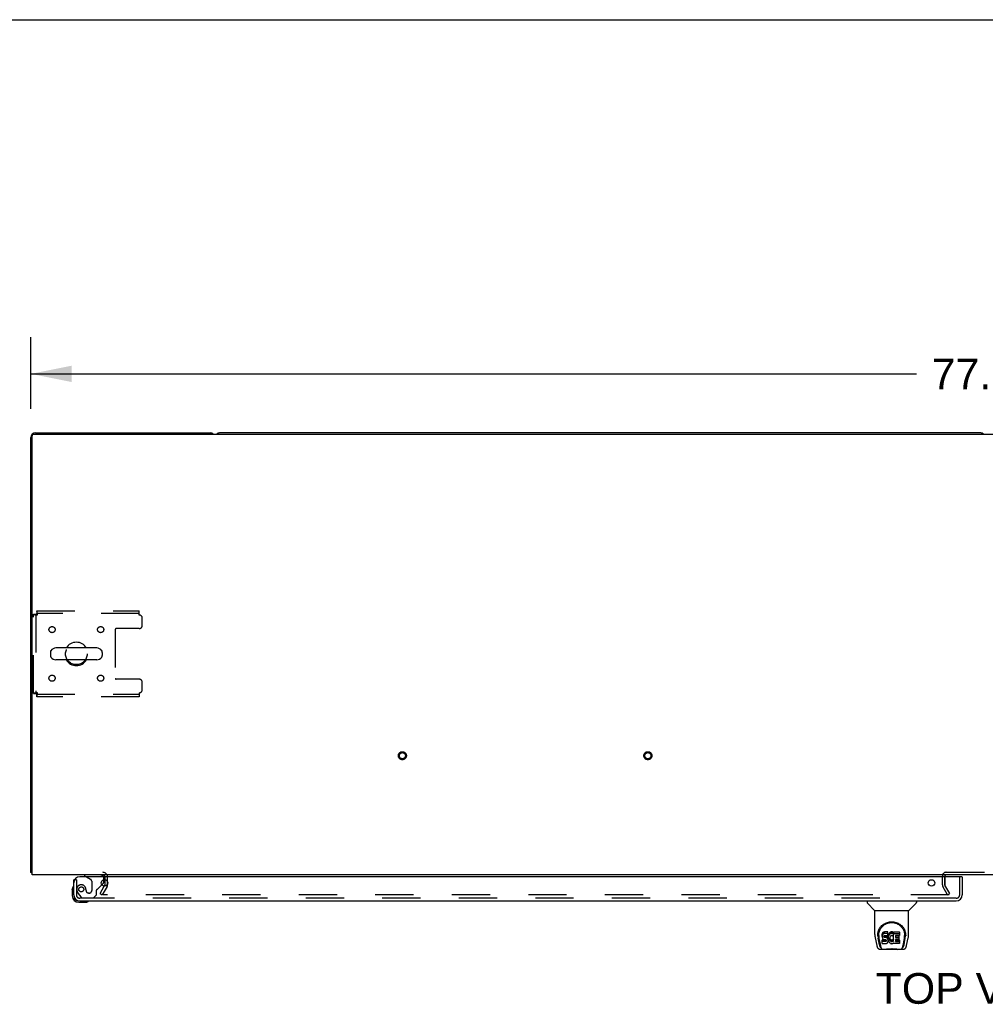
# Model space of a CAD drawing. Header units: inches. Extents: x 0 to 283, y 0 to 183.
# Tile 63 of 70: x 59 to 98, y 143 to 183. Entities that reach past the tile are written whole.
import ezdxf

# ---------------------------------------------------------------- set-up
doc = ezdxf.new("R2010")
doc.units = ezdxf.units.IN
doc.header["$LTSCALE"] = 15.583333
doc.header["$MEASUREMENT"] = 0
doc.linetypes.add('HIDDEN', pattern=[0.2, 0.1, -0.1])
doc.layers.get('0').update_dxf_attribs({"linetype": 'CONTINUOUS'})
for name, color, linetype in [('DEFAULT_2', 8, 'HIDDEN'), ('DIMENSIONS', 7, 'CONTINUOUS'), ('LEFTHAND_DOOR_ASSEMBLY', 7, 'CONTINUOUS')]:
    doc.layers.add(name, color=color, linetype=linetype)
doc.styles.get("Standard").update_dxf_attribs({"font": 'arial.ttf'})
doc.dimstyles.new('DIMSTYLE_1', dxfattribs={"dimtxt": 1.25, "dimasz": 1.666667, "dimexe": 0.09, "dimexo": 0.07, "dimgap": 0.0375, "dimtad": 0, "dimtih": 1, "dimtoh": 1, "dimzin": 4, "dimdsep": 46, "dimtxsty": 'Standard', "dimblk": '_FILLED', "dimblk1": '_FILLED', "dimblk2": '_FILLED', "dimcen": 0.09, "dimadec": 3, "dimazin": 1, "dimtfac": 1, "dimtdec": 3, "dimtofl": 0, "dimtmove": 0, "dimatfit": 3, "dimldrblk": '_FILLED', "dimfxl": 0, "dimtolj": 1, "dimtzin": 4, "dimarcsym": 0})

# ---------------------------------------------------------------- blocks, each defined once
blk = doc.blocks.new('_FILLED')
at = {"color": 0, "linetype": 'ByBlock'}
blk.add_solid([(0, 0), (-1, 0.2), (-1, -0.2)], dxfattribs=at)
blk = doc.blocks.new('*D1')
at = {"layer": 'DIMENSIONS', "color": 2, "linetype": 'Continuous'}
for p, q in [((59.417, 167.479), (59.417, 170.407)), ((137.167, 167.479), (137.167, 170.407)), ((59.417, 168.907), (95.483, 168.907)), ((137.167, 168.907), (101.101, 168.907))]:
    blk.add_line(p, q, dxfattribs=at)
at = {"layer": 'DIMENSIONS', "color": 2, "linetype": 'Continuous', "xscale": 1.6666666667, "yscale": 1.6666666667, "zscale": 1.6666666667, "rotation": 180}
blk.add_blockref('_FILLED', (59.417, 168.907), dxfattribs=at)
at = {"layer": 'DIMENSIONS', "color": 2, "linetype": 'Continuous', "xscale": 1.6666666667, "yscale": 1.6666666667, "zscale": 1.6666666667}
blk.add_blockref('_FILLED', (137.167, 168.907), dxfattribs=at)
at = {"layer": 'DIMENSIONS', "color": 2, "linetype": 'Continuous', "insert": (98.292, 169.532), "char_height": 1.25, "width": 4.36803, "attachment_point": 2, "line_spacing_factor": 0.9}
blk.add_mtext('77.75', dxfattribs=at)

msp = doc.modelspace()

# ---------------------------------------------------------------- linework, layer by layer
at = {"color": 7, "linetype": 'Continuous'}
for p, q in [((0, 183.333), (283.333, 183.333)), ((98.103, 166.501), (67.106, 166.501)), ((62.102, 157.743), (60.439, 157.743)), ((60.217, 157.565), (60.217, 157.438)), ((62.102, 157.26), (60.439, 157.26)), ((62.325, 157.565), (62.325, 157.438)), ((59.469, 148.605), (59.417, 148.605)), ((59.458, 148.573), (59.469, 148.582)), ((62.542, 148.127), (62.542, 148.218))]:
    msp.add_line(p, q, dxfattribs=at)
at = {"color": 3, "linetype": 'Continuous'}
for p, q in [((59.529, 166.449), (137.055, 166.449)), ((59.606, 166.501), (66.728, 166.501)), ((59.417, 148.605), (59.417, 166.312)), ((59.469, 148.501), (59.469, 166.389)), ((137.115, 148.501), (59.469, 148.501)), ((96.646, 148.422), (96.646, 148.449)), ((62.433, 148.081), (62.41, 148.04)), ((62.438, 148.097), (62.438, 148.304))]:
    msp.add_line(p, q, dxfattribs=at)
for points in [[(59.44, 148.586), (59.434, 148.589), (59.431, 148.59), (59.429, 148.592), (59.426, 148.593), (59.424, 148.595), (59.422, 148.596), (59.42, 148.598), (59.419, 148.6), (59.418, 148.601), (59.417, 148.603), (59.417, 148.604), (59.417, 148.605)], [(59.458, 148.573), (59.456, 148.575), (59.454, 148.577), (59.451, 148.579), (59.449, 148.581), (59.446, 148.582), (59.443, 148.584), (59.44, 148.586)]]:
    msp.add_lwpolyline(points, dxfattribs=at)
for centre, radius, start, end in [((59.606, 166.312), 0.189, 90, 180), ((59.529, 166.389), 0.06, 90, 180), ((66.728, 166.312), 0.189, 46.487, 90), ((59.606, 148.69), 0.189, 218.2806, 223.5127), ((62.353, 148.416), 0.085, 4.0489, 90), ((96.696, 148.451), 0.05, 129.974, 170.026), ((62.405, 148.097), 0.033, 330, 360)]:
    msp.add_arc(centre, radius, start, end, dxfattribs=at)
at = {"color": 7, "linetype": 'Continuous'}
for centre, radius, start, end in [((67.106, 166.312), 0.189, 90, 133.4203), ((98.103, 166.312), 0.189, 46.5797, 90), ((60.342, 157.565), 0.125, 146.8152, 180), ((60.439, 157.501), 0.241, 90, 146.8152), ((61.271, 157.501), 0.475, 30.5571, 149.4429), ((62.102, 157.501), 0.241, 33.1848, 90), ((62.2, 157.565), 0.125, 0, 33.1848), ((60.342, 157.438), 0.125, 180, 213.1848), ((60.439, 157.501), 0.241, 213.1848, 270), ((61.271, 157.501), 0.475, 210.5571, 329.4429), ((62.102, 157.501), 0.241, 270, 326.8152), ((62.2, 157.438), 0.125, 326.8152, 360), ((96.696, 148.451), 0.05, 170.026, 180), ((96.696, 148.451), 0.05, 90, 129.974)]:
    msp.add_arc(centre, radius, start, end, dxfattribs=at)
at = {"layer": 'DEFAULT_2', "color": 8, "linetype": 'HIDDEN'}
for p, q in [((59.655, 159.251), (59.655, 159.147)), ((59.655, 159.251), (63.833, 159.251)), ((63.833, 159.084), (63.833, 159.251)), ((59.521, 155.885), (59.521, 159.117)), ((59.521, 159.117), (59.625, 159.117)), ((59.625, 159.117), (59.625, 155.885)), ((63.833, 159.147), (59.655, 159.147)), ((59.688, 159.084), (59.683, 159.098)), ((63.958, 158.658), (63.958, 158.959)), ((62.858, 158.503), (62.858, 156.5)), ((63.833, 158.533), (62.888, 158.533)), ((63.833, 156.47), (62.888, 156.47)), ((63.958, 156.043), (63.958, 156.345)), ((59.521, 155.885), (59.625, 155.885)), ((59.655, 155.751), (59.655, 155.855)), ((59.655, 155.855), (63.833, 155.855)), ((63.833, 155.751), (59.655, 155.751)), ((59.688, 155.918), (59.674, 155.914)), ((63.833, 155.918), (63.833, 155.751)), ((62.438, 148.304), (62.438, 148.416)), ((62.542, 148.218), (62.542, 148.416)), ((96.542, 148.097), (96.542, 148.451)), ((96.646, 148.097), (96.646, 148.422)), ((96.646, 148.416), (96.646, 148.097)), ((96.696, 148.605), (99.888, 148.605)), ((62.237, 147.741), (62.41, 148.04)), ((62.524, 148.029), (62.327, 147.689)), ((62.542, 148.097), (62.542, 148.127)), ((96.756, 147.689), (96.56, 148.029)), ((96.846, 147.741), (96.65, 148.081)), ((62.237, 147.741), (62.327, 147.689)), ((96.823, 147.689), (62.373, 147.689)), ((96.756, 147.689), (96.846, 147.741))]:
    msp.add_line(p, q, dxfattribs=at)
for points in [[(59.688, 159.084), (59.686, 159.103), (59.683, 159.122), (59.681, 159.14), (59.678, 159.157), (59.676, 159.173), (59.674, 159.189), (59.671, 159.203), (59.669, 159.215), (59.667, 159.226), (59.664, 159.235), (59.662, 159.242), (59.66, 159.247), (59.657, 159.25), (59.655, 159.251)], [(59.521, 159.117), (59.522, 159.115), (59.525, 159.113), (59.53, 159.11), (59.537, 159.108), (59.547, 159.106), (59.557, 159.103), (59.57, 159.101), (59.584, 159.099), (59.599, 159.096), (59.615, 159.094), (59.633, 159.091), (59.651, 159.089), (59.669, 159.087), (59.688, 159.084)], [(59.625, 159.117), (59.625, 159.115), (59.626, 159.113), (59.628, 159.11), (59.631, 159.108), (59.635, 159.106), (59.639, 159.103), (59.643, 159.101), (59.649, 159.099), (59.654, 159.096), (59.661, 159.094), (59.667, 159.091), (59.674, 159.089), (59.688, 159.084)], [(59.683, 159.098), (59.681, 159.105), (59.678, 159.112), (59.676, 159.118), (59.674, 159.124), (59.671, 159.129), (59.669, 159.134), (59.667, 159.138), (59.664, 159.141), (59.662, 159.144), (59.66, 159.146), (59.657, 159.147), (59.655, 159.147)], [(59.688, 155.918), (59.669, 155.916), (59.651, 155.914), (59.633, 155.911), (59.615, 155.909), (59.599, 155.907), (59.584, 155.904), (59.57, 155.902), (59.557, 155.9), (59.547, 155.897), (59.537, 155.895), (59.53, 155.892), (59.525, 155.89), (59.522, 155.888), (59.521, 155.885)], [(59.674, 155.914), (59.667, 155.911), (59.661, 155.909), (59.654, 155.907), (59.649, 155.904), (59.643, 155.902), (59.639, 155.9), (59.635, 155.897), (59.631, 155.895), (59.628, 155.892), (59.626, 155.89), (59.625, 155.888), (59.625, 155.885)], [(59.655, 155.751), (59.657, 155.752), (59.66, 155.756), (59.662, 155.761), (59.664, 155.768), (59.667, 155.777), (59.669, 155.788), (59.671, 155.8), (59.674, 155.814), (59.676, 155.83), (59.678, 155.846), (59.681, 155.863), (59.683, 155.881), (59.686, 155.9), (59.688, 155.918)], [(59.655, 155.855), (59.657, 155.856), (59.66, 155.857), (59.662, 155.859), (59.664, 155.862), (59.667, 155.865), (59.669, 155.869), (59.671, 155.874), (59.674, 155.879), (59.676, 155.885), (59.678, 155.891), (59.681, 155.898), (59.683, 155.904), (59.688, 155.918)], [(62.356, 147.714), (62.355, 147.712), (62.354, 147.71), (62.354, 147.708), (62.353, 147.706), (62.353, 147.706)], [(62.353, 147.706), (62.354, 147.704), (62.354, 147.703), (62.355, 147.701), (62.355, 147.699), (62.356, 147.697), (62.358, 147.696), (62.359, 147.694), (62.361, 147.693), (62.363, 147.692), (62.365, 147.691), (62.367, 147.69)], [(62.373, 147.689), (62.371, 147.689), (62.369, 147.689), (62.367, 147.69)]]:
    msp.add_lwpolyline(points, dxfattribs=at)
for centre, radius in [((60.281, 158.491), 0.125), ((62.26, 158.491), 0.125), ((61.271, 157.501), 0.438), ((60.281, 156.512), 0.125), ((62.26, 156.512), 0.125), ((74.549, 153.355), 0.164), ((74.549, 153.355), 0.124), ((84.549, 153.355), 0.164), ((84.549, 153.355), 0.124)]:
    msp.add_circle(centre, radius, dxfattribs=at)
for centre, radius, start, end in [((63.833, 158.959), 0.125, 0, 90), ((62.888, 158.503), 0.03, 90, 180), ((63.833, 158.658), 0.125, 270, 360), ((62.888, 156.5), 0.03, 180, 270), ((63.833, 156.345), 0.125, 0, 90), ((63.833, 156.043), 0.125, 270, 360), ((62.353, 148.416), 0.189, 0, 90), ((62.353, 148.416), 0.085, 0, 4.0489), ((96.696, 148.451), 0.154, 90, 180), ((62.405, 148.097), 0.137, 330, 360), ((96.679, 148.097), 0.137, 180, 210), ((96.679, 148.097), 0.033, 180, 210)]:
    msp.add_arc(centre, radius, start, end, dxfattribs=at)
at = {"layer": 'LEFTHAND_DOOR_ASSEMBLY', "color": 3, "linetype": 'Continuous'}
for p, q in [((97.334, 148.422), (61.417, 148.422)), ((97.354, 148.422), (97.354, 147.69)), ((61.167, 147.69), (61.167, 148.297)), ((61.413, 147.443), (97.108, 147.443))]:
    msp.add_line(p, q, dxfattribs=at)
at = {"layer": 'LEFTHAND_DOOR_ASSEMBLY', "color": 7, "linetype": 'Continuous'}
for p, q in [((61.609, 148.501), (61.609, 148.462)), ((61.609, 148.462), (61.678, 148.422)), ((97.334, 148.422), (97.354, 148.422)), ((61.154, 148.038), (61.152, 148.032)), ((61.201, 148.297), (61.167, 148.297)), ((62.31, 148.094), (62.367, 148.151)), ((62.396, 148.222), (62.396, 148.304)), ((61.107, 147.903), (61.11, 147.941)), ((61.107, 147.903), (61.107, 147.646)), ((61.167, 147.69), (61.167, 147.646)), ((61.37, 147.383), (61.626, 147.383)), ((61.755, 147.428), (61.762, 147.43)), ((93.475, 147.443), (93.475, 147.381)), ((93.785, 147.055), (93.487, 147.353)), ((95.174, 147.055), (95.472, 147.353)), ((95.483, 147.443), (95.483, 147.381)), ((93.79, 147.05), (95.168, 147.05)), ((93.79, 146.078), (93.79, 147.05)), ((95.168, 146.078), (95.168, 147.05)), ((93.909, 146.023), (93.909, 146.023)), ((93.916, 146.11), (93.915, 146.046)), ((93.952, 146.036), (93.952, 146.013)), ((94.095, 146.081), (94.093, 146.058)), ((94.093, 145.991), (94.093, 146.058)), ((94.095, 146.015), (94.093, 145.991)), ((94.093, 145.991), (94.094, 145.967)), ((94.1, 146.105), (94.095, 146.081)), ((94.095, 146.015), (94.095, 146.081)), ((94.1, 146.038), (94.095, 146.015)), ((94.109, 146.127), (94.1, 146.105)), ((94.1, 146.038), (94.1, 146.105)), ((94.109, 146.06), (94.1, 146.038)), ((94.123, 146.147), (94.109, 146.127)), ((94.109, 146.06), (94.109, 146.127)), ((94.123, 146.08), (94.109, 146.06)), ((94.132, 146.155), (94.123, 146.147)), ((94.123, 146.08), (94.123, 146.147)), ((94.132, 146.088), (94.123, 146.08)), ((94.141, 146.161), (94.132, 146.155)), ((94.132, 146.088), (94.132, 146.155)), ((94.141, 146.095), (94.132, 146.088)), ((94.163, 146.171), (94.141, 146.161)), ((94.141, 146.095), (94.141, 146.161)), ((94.163, 146.104), (94.141, 146.095)), ((94.186, 146.178), (94.163, 146.171)), ((94.163, 146.104), (94.163, 146.171)), ((94.186, 146.112), (94.163, 146.104)), ((94.164, 145.979), (94.165, 145.994)), ((94.165, 145.994), (94.167, 146.009)), ((94.165, 145.972), (94.165, 145.994)), ((94.167, 146.009), (94.17, 146.016)), ((94.167, 145.964), (94.167, 146.009)), ((94.17, 146.016), (94.176, 146.021)), ((94.172, 145.958), (94.172, 146.017)), ((94.176, 146.021), (94.19, 146.025)), ((94.178, 146.021), (94.177, 146.021)), ((94.192, 146.017), (94.178, 146.021)), ((94.178, 145.954), (94.178, 146.021)), ((94.326, 146.178), (94.186, 146.178)), ((94.186, 146.112), (94.186, 146.178)), ((94.326, 146.112), (94.186, 146.112)), ((94.19, 146.025), (94.205, 146.026)), ((94.216, 146.018), (94.192, 146.017)), ((94.192, 145.95), (94.192, 146.017)), ((94.205, 146.026), (94.318, 146.026)), ((94.24, 146.016), (94.216, 146.018)), ((94.216, 145.951), (94.216, 146.018)), ((94.264, 146.011), (94.24, 146.016)), ((94.24, 145.95), (94.24, 146.016)), ((94.275, 146.006), (94.264, 146.011)), ((94.264, 145.944), (94.264, 146.011)), ((94.285, 146), (94.275, 146.006)), ((94.275, 145.94), (94.275, 146.006)), ((94.302, 145.983), (94.285, 146)), ((94.285, 145.933), (94.285, 146)), ((94.315, 145.963), (94.302, 145.983)), ((94.302, 145.916), (94.302, 145.983)), ((94.318, 146.026), (94.324, 146.027)), ((94.324, 146.027), (94.325, 146.032)), ((94.325, 146.032), (94.327, 146.045)), ((94.33, 146.014), (94.325, 145.97)), ((94.328, 146.136), (94.326, 146.178)), ((94.326, 146.112), (94.326, 146.178)), ((94.328, 146.069), (94.326, 146.112)), ((94.327, 146.045), (94.328, 146.069)), ((94.328, 146.069), (94.328, 146.136)), ((94.334, 146.036), (94.33, 146.014)), ((94.33, 145.948), (94.33, 146.014)), ((94.34, 146.058), (94.334, 146.036)), ((94.334, 145.97), (94.334, 146.036)), ((94.34, 145.991), (94.334, 145.97)), ((94.349, 146.078), (94.34, 146.058)), ((94.34, 145.991), (94.34, 146.058)), ((94.349, 146.012), (94.34, 145.991)), ((94.36, 146.098), (94.349, 146.078)), ((94.349, 146.012), (94.349, 146.078)), ((94.36, 146.031), (94.349, 146.012)), ((94.373, 146.116), (94.36, 146.098)), ((94.36, 146.031), (94.36, 146.098)), ((94.373, 146.049), (94.36, 146.031)), ((94.387, 146.133), (94.373, 146.116)), ((94.373, 146.049), (94.373, 146.116)), ((94.387, 146.066), (94.373, 146.049)), ((94.404, 146.148), (94.387, 146.133)), ((94.387, 146.066), (94.387, 146.133)), ((94.404, 146.081), (94.387, 146.066)), ((94.422, 146.161), (94.404, 146.148)), ((94.404, 146.081), (94.404, 146.148)), ((94.422, 146.094), (94.404, 146.081)), ((94.423, 145.993), (94.408, 145.97)), ((94.442, 146.17), (94.422, 146.161)), ((94.422, 146.094), (94.422, 146.161)), ((94.442, 146.103), (94.422, 146.094)), ((94.431, 146.004), (94.423, 145.993)), ((94.442, 146.011), (94.431, 146.004)), ((94.464, 146.175), (94.442, 146.17)), ((94.442, 146.103), (94.442, 146.17)), ((94.464, 146.108), (94.442, 146.103)), ((94.467, 146.022), (94.442, 146.011)), ((94.486, 146.177), (94.464, 146.175)), ((94.464, 146.108), (94.464, 146.175)), ((94.486, 146.11), (94.464, 146.108)), ((94.479, 146.025), (94.467, 146.022)), ((94.493, 146.025), (94.479, 146.025)), ((94.486, 146.177), (94.509, 146.177)), ((94.486, 146.11), (94.486, 146.177)), ((94.509, 146.11), (94.486, 146.11)), ((94.506, 146.022), (94.493, 146.025)), ((94.518, 146.017), (94.506, 146.022)), ((94.52, 146.175), (94.509, 146.177)), ((94.509, 146.11), (94.509, 146.177)), ((94.52, 146.108), (94.509, 146.11)), ((94.53, 146.172), (94.52, 146.175)), ((94.52, 146.108), (94.52, 146.175)), ((94.53, 146.105), (94.52, 146.108)), ((94.55, 146.088), (94.524, 146.019)), ((94.549, 146.159), (94.53, 146.172)), ((94.53, 146.105), (94.53, 146.172)), ((94.549, 146.093), (94.53, 146.105)), ((94.549, 146.159), (94.549, 146.093)), ((94.551, 146.156), (94.551, 146.093)), ((94.559, 146.176), (94.796, 146.176)), ((94.559, 145.784), (94.559, 146.176)), ((94.559, 146.11), (94.796, 146.11)), ((94.629, 146.022), (94.629, 145.954)), ((94.796, 146.026), (94.634, 146.026)), ((94.634, 146.017), (94.765, 146.017)), ((94.77, 146.012), (94.77, 145.872)), ((94.8, 146.172), (94.8, 146.031)), ((95.043, 146.11), (95.044, 146.046)), ((95.05, 146.023), (95.05, 146.023)), ((93.806, 145.935), (93.871, 145.63)), ((93.978, 145.657), (93.925, 145.928)), ((93.962, 145.915), (94.019, 145.622)), ((94.094, 145.967), (94.098, 145.943)), ((94.096, 145.705), (94.096, 145.847)), ((94.098, 145.943), (94.106, 145.921)), ((94.16, 145.852), (94.1, 145.851)), ((94.1, 145.784), (94.1, 145.851)), ((94.16, 145.785), (94.1, 145.784)), ((94.101, 145.7), (94.245, 145.7)), ((94.106, 145.921), (94.119, 145.901)), ((94.119, 145.901), (94.136, 145.884)), ((94.136, 145.884), (94.155, 145.871)), ((94.155, 145.871), (94.167, 145.866)), ((94.22, 145.852), (94.16, 145.852)), ((94.16, 145.785), (94.16, 145.852)), ((94.22, 145.785), (94.16, 145.785)), ((94.165, 145.972), (94.164, 145.979)), ((94.167, 145.964), (94.165, 145.972)), ((94.172, 145.958), (94.167, 145.964)), ((94.167, 145.866), (94.178, 145.864)), ((94.178, 145.954), (94.172, 145.958)), ((94.192, 145.95), (94.178, 145.954)), ((94.178, 145.864), (94.226, 145.864)), ((94.216, 145.951), (94.192, 145.95)), ((94.24, 145.95), (94.216, 145.951)), ((94.236, 145.853), (94.22, 145.852)), ((94.22, 145.785), (94.22, 145.852)), ((94.236, 145.786), (94.22, 145.785)), ((94.226, 145.864), (94.233, 145.863)), ((94.233, 145.863), (94.24, 145.861)), ((94.242, 145.857), (94.236, 145.853)), ((94.236, 145.786), (94.236, 145.853)), ((94.242, 145.79), (94.236, 145.786)), ((94.264, 145.944), (94.24, 145.95)), ((94.24, 145.861), (94.246, 145.856)), ((94.244, 145.858), (94.242, 145.857)), ((94.242, 145.79), (94.242, 145.857)), ((94.248, 145.795), (94.242, 145.79)), ((94.245, 145.7), (94.257, 145.702)), ((94.246, 145.856), (94.251, 145.85)), ((94.248, 145.795), (94.248, 145.855)), ((94.257, 145.807), (94.248, 145.795)), ((94.251, 145.85), (94.258, 145.837)), ((94.257, 145.807), (94.257, 145.839)), ((94.259, 145.814), (94.257, 145.807)), ((94.257, 145.702), (94.268, 145.706)), ((94.258, 145.837), (94.26, 145.822)), ((94.259, 145.814), (94.259, 145.826)), ((94.26, 145.822), (94.259, 145.814)), ((94.275, 145.94), (94.264, 145.944)), ((94.268, 145.706), (94.288, 145.72)), ((94.285, 145.933), (94.275, 145.94)), ((94.302, 145.916), (94.285, 145.933)), ((94.288, 145.72), (94.305, 145.737)), ((94.315, 145.896), (94.302, 145.916)), ((94.305, 145.737), (94.311, 145.746)), ((94.311, 145.746), (94.317, 145.757)), ((94.324, 145.941), (94.315, 145.963)), ((94.315, 145.896), (94.315, 145.963)), ((94.324, 145.874), (94.315, 145.896)), ((94.317, 145.757), (94.325, 145.78)), ((94.325, 145.937), (94.324, 145.941)), ((94.324, 145.874), (94.324, 145.941)), ((94.331, 145.851), (94.324, 145.874)), ((94.325, 145.903), (94.325, 145.97)), ((94.33, 145.948), (94.325, 145.903)), ((94.325, 145.903), (94.326, 145.881)), ((94.325, 145.78), (94.332, 145.803)), ((94.326, 145.881), (94.33, 145.859)), ((94.334, 145.97), (94.33, 145.948)), ((94.33, 145.859), (94.334, 145.837)), ((94.333, 145.827), (94.331, 145.851)), ((94.332, 145.803), (94.333, 145.827)), ((94.333, 145.827), (94.333, 145.841)), ((94.334, 145.837), (94.341, 145.816)), ((94.341, 145.816), (94.362, 145.777)), ((94.362, 145.777), (94.375, 145.758)), ((94.375, 145.758), (94.39, 145.742)), ((94.39, 145.742), (94.406, 145.727)), ((94.396, 145.919), (94.395, 145.892)), ((94.395, 145.892), (94.396, 145.879)), ((94.399, 145.946), (94.396, 145.919)), ((94.396, 145.879), (94.396, 145.919)), ((94.396, 145.879), (94.399, 145.866)), ((94.398, 145.938), (94.399, 145.933)), ((94.403, 145.958), (94.399, 145.946)), ((94.399, 145.933), (94.409, 145.908)), ((94.399, 145.866), (94.399, 145.933)), ((94.399, 145.866), (94.409, 145.841)), ((94.408, 145.97), (94.403, 145.958)), ((94.406, 145.727), (94.424, 145.713)), ((94.409, 145.908), (94.423, 145.885)), ((94.409, 145.841), (94.409, 145.908)), ((94.409, 145.841), (94.423, 145.818)), ((94.423, 145.885), (94.432, 145.875)), ((94.423, 145.818), (94.423, 145.885)), ((94.423, 145.818), (94.432, 145.808)), ((94.424, 145.713), (94.434, 145.708)), ((94.432, 145.875), (94.442, 145.866)), ((94.432, 145.808), (94.432, 145.875)), ((94.432, 145.808), (94.442, 145.799)), ((94.434, 145.708), (94.444, 145.704)), ((94.442, 145.866), (94.453, 145.859)), ((94.442, 145.799), (94.442, 145.866)), ((94.442, 145.799), (94.453, 145.792)), ((94.444, 145.704), (94.466, 145.699)), ((94.453, 145.859), (94.465, 145.854)), ((94.453, 145.792), (94.453, 145.859)), ((94.453, 145.792), (94.465, 145.787)), ((94.465, 145.854), (94.478, 145.851)), ((94.465, 145.787), (94.465, 145.854)), ((94.465, 145.787), (94.478, 145.785)), ((94.466, 145.699), (94.488, 145.696)), ((94.478, 145.851), (94.492, 145.851)), ((94.478, 145.785), (94.478, 145.851)), ((94.478, 145.785), (94.492, 145.784)), ((94.488, 145.696), (94.51, 145.699)), ((94.492, 145.851), (94.505, 145.853)), ((94.492, 145.784), (94.492, 145.851)), ((94.492, 145.784), (94.505, 145.786)), ((94.505, 145.853), (94.518, 145.857)), ((94.505, 145.786), (94.505, 145.853)), ((94.505, 145.786), (94.518, 145.79)), ((94.51, 145.699), (94.531, 145.706)), ((94.518, 145.857), (94.53, 145.862)), ((94.518, 145.79), (94.518, 145.857)), ((94.518, 145.79), (94.53, 145.796)), ((94.53, 145.862), (94.541, 145.87)), ((94.53, 145.796), (94.53, 145.862)), ((94.53, 145.796), (94.541, 145.803)), ((94.531, 145.706), (94.55, 145.718)), ((94.541, 145.87), (94.541, 145.803)), ((94.547, 145.869), (94.559, 145.851)), ((94.547, 145.802), (94.559, 145.784)), ((94.55, 145.718), (94.551, 145.718)), ((94.561, 145.718), (94.551, 145.718)), ((94.561, 145.705), (94.561, 145.718)), ((94.797, 145.7), (94.566, 145.7)), ((94.631, 145.863), (94.631, 145.786)), ((94.634, 145.95), (94.765, 145.95)), ((94.765, 145.868), (94.635, 145.868)), ((94.635, 145.848), (94.797, 145.848)), ((94.635, 145.781), (94.797, 145.781)), ((94.801, 145.844), (94.801, 145.705)), ((94.94, 145.622), (94.997, 145.912)), ((94.981, 145.657), (95.034, 145.928)), ((94.997, 145.912), (94.997, 145.916)), ((95.088, 145.63), (95.153, 145.935)), ((93.995, 145.475), (94.222, 145.475)), ((94.029, 145.554), (94.037, 145.554)), ((94.035, 145.558), (94.038, 145.548)), ((94.039, 145.547), (94.038, 145.548)), ((94.081, 145.475), (94.08, 145.475)), ((94.241, 145.455), (94.221, 145.476)), ((94.718, 145.455), (94.241, 145.455)), ((94.718, 145.455), (94.738, 145.476)), ((94.737, 145.475), (94.964, 145.475)), ((94.879, 145.475), (94.878, 145.475)), ((94.92, 145.548), (94.924, 145.558)), ((94.92, 145.547), (94.92, 145.548)), ((94.922, 145.554), (94.93, 145.554))]:
    msp.add_line(p, q, dxfattribs=at)
at = {"layer": 'LEFTHAND_DOOR_ASSEMBLY', "color": 8, "linetype": 'HIDDEN'}
for p, q in [((62.239, 148.501), (61.609, 148.501)), ((61.678, 148.422), (61.847, 148.324)), ((97.25, 147.69), (97.25, 148.422)), ((61.271, 148.297), (61.201, 148.297)), ((61.271, 148.297), (61.271, 147.69)), ((61.897, 148.238), (61.897, 147.858)), ((62.147, 147.932), (62.31, 148.094)), ((62.396, 148.304), (62.396, 148.344)), ((61.346, 147.746), (61.447, 147.602)), ((61.668, 147.858), (61.668, 147.847)), ((61.799, 147.76), (61.766, 147.76)), ((61.963, 147.568), (62.089, 147.694)), ((62.089, 147.694), (62.089, 147.873)), ((97.108, 147.547), (61.413, 147.547)), ((61.512, 147.568), (61.963, 147.568))]:
    msp.add_line(p, q, dxfattribs=at)
at = {"layer": 'LEFTHAND_DOOR_ASSEMBLY', "color": 7, "linetype": 'Continuous'}
for points in [[(93.909, 146.036), (93.911, 146.077), (93.918, 146.127), (93.929, 146.174), (93.943, 146.218), (93.96, 146.26), (93.98, 146.299), (94.002, 146.336), (94.027, 146.371), (94.054, 146.404), (94.084, 146.434), (94.115, 146.463), (94.149, 146.488), (94.185, 146.512), (94.223, 146.533), (94.262, 146.551), (94.303, 146.566), (94.346, 146.578), (94.39, 146.587), (94.435, 146.592), (94.48, 146.594), (94.525, 146.592), (94.569, 146.586), (94.613, 146.578), (94.656, 146.566), (94.697, 146.55), (94.737, 146.532), (94.775, 146.511), (94.81, 146.488), (94.844, 146.462), (94.875, 146.434), (94.905, 146.403), (94.932, 146.371), (94.957, 146.336), (94.979, 146.298), (94.999, 146.259), (95.016, 146.217), (95.03, 146.173), (95.041, 146.126), (95.048, 146.076), (95.05, 146.036)], [(93.952, 146.036), (93.953, 146.056), (93.954, 146.08), (93.957, 146.104), (93.961, 146.128), (93.965, 146.152), (93.971, 146.175), (93.978, 146.198), (93.986, 146.22), (93.994, 146.241), (94.004, 146.262), (94.014, 146.283), (94.025, 146.302), (94.036, 146.321), (94.048, 146.339), (94.061, 146.356), (94.074, 146.373), (94.088, 146.389), (94.102, 146.404), (94.116, 146.418), (94.131, 146.431), (94.146, 146.444), (94.161, 146.456), (94.177, 146.467), (94.192, 146.478), (94.208, 146.488), (94.224, 146.497), (94.24, 146.505), (94.256, 146.513), (94.272, 146.52), (94.287, 146.527), (94.303, 146.533), (94.319, 146.538), (94.335, 146.543), (94.351, 146.547), (94.367, 146.551), (94.383, 146.554), (94.399, 146.557), (94.415, 146.559), (94.431, 146.561), (94.447, 146.562), (94.463, 146.563), (94.479, 146.563), (94.495, 146.563), (94.511, 146.562), (94.526, 146.561), (94.542, 146.559), (94.558, 146.557), (94.574, 146.554), (94.59, 146.551), (94.606, 146.547), (94.622, 146.543), (94.638, 146.538), (94.654, 146.533), (94.67, 146.527), (94.686, 146.521), (94.702, 146.513), (94.718, 146.506), (94.734, 146.497), (94.75, 146.488), (94.766, 146.478), (94.781, 146.468), (94.797, 146.457), (94.812, 146.445), (94.827, 146.432), (94.842, 146.419), (94.856, 146.404), (94.87, 146.389), (94.884, 146.374), (94.897, 146.357), (94.91, 146.34), (94.922, 146.321), (94.934, 146.302), (94.945, 146.283), (94.955, 146.263), (94.965, 146.242), (94.973, 146.22), (94.981, 146.198), (94.988, 146.175), (94.993, 146.152), (94.998, 146.129), (95.002, 146.105), (95.004, 146.081), (95.006, 146.056), (95.006, 146.036)], [(93.79, 146.078), (93.791, 146.045), (93.794, 146.005), (93.8, 145.966), (93.806, 145.935)], [(93.909, 146.023), (93.909, 146.028), (93.909, 146.036)], [(93.952, 146.013), (93.953, 145.997), (93.954, 145.968), (93.958, 145.94), (93.962, 145.915)], [(94.997, 145.916), (94.998, 145.919), (94.998, 145.922), (94.999, 145.925), (94.999, 145.928), (95, 145.931), (95, 145.934), (95.001, 145.938), (95.001, 145.941), (95.002, 145.945), (95.002, 145.948), (95.003, 145.952), (95.003, 145.956), (95.004, 145.96), (95.004, 145.964), (95.004, 145.968), (95.005, 145.973), (95.005, 145.977), (95.005, 145.981), (95.006, 145.986), (95.006, 145.991), (95.006, 145.996), (95.006, 146), (95.006, 146.005), (95.006, 146.011), (95.006, 146.036)], [(95.05, 146.036), (95.05, 146.029), (95.05, 146.023)], [(95.153, 145.935), (95.159, 145.965), (95.164, 146.005), (95.168, 146.045), (95.168, 146.079)], [(93.871, 145.63), (93.874, 145.617), (93.878, 145.598), (93.883, 145.581), (93.889, 145.566), (93.894, 145.553), (93.9, 145.54), (93.907, 145.529), (93.914, 145.518), (93.922, 145.509), (93.931, 145.5), (93.941, 145.492), (93.953, 145.485), (93.965, 145.48), (93.978, 145.477), (93.991, 145.475), (93.995, 145.475)], [(94.019, 145.622), (94.021, 145.61), (94.024, 145.597), (94.028, 145.583), (94.031, 145.57), (94.035, 145.558)], [(94.1, 145.851), (94.1, 145.851), (94.099, 145.851), (94.099, 145.851), (94.099, 145.851), (94.098, 145.851), (94.098, 145.85), (94.097, 145.85), (94.097, 145.85), (94.097, 145.849), (94.096, 145.849), (94.096, 145.848), (94.096, 145.848), (94.096, 145.847), (94.096, 145.847)], [(94.1, 145.784), (94.1, 145.784), (94.099, 145.784), (94.099, 145.784), (94.099, 145.784), (94.098, 145.784), (94.098, 145.784), (94.097, 145.783), (94.097, 145.783), (94.097, 145.783), (94.096, 145.782), (94.096, 145.782), (94.096, 145.781), (94.096, 145.781), (94.096, 145.78)], [(94.924, 145.558), (94.928, 145.57), (94.931, 145.583), (94.934, 145.597), (94.938, 145.61), (94.94, 145.622)], [(94.964, 145.475), (94.967, 145.475), (94.98, 145.476), (94.993, 145.48), (95.005, 145.485), (95.017, 145.491), (95.027, 145.499), (95.036, 145.508), (95.045, 145.518), (95.052, 145.528), (95.058, 145.54), (95.065, 145.552), (95.07, 145.566), (95.075, 145.581), (95.08, 145.598), (95.085, 145.616), (95.088, 145.63)], [(94.039, 145.547), (94.044, 145.535), (94.05, 145.522), (94.057, 145.512), (94.063, 145.503), (94.071, 145.494), (94.079, 145.488), (94.088, 145.482), (94.097, 145.478), (94.107, 145.475), (94.115, 145.475)], [(94.196, 145.475), (94.216, 145.475), (94.239, 145.477), (94.262, 145.479), (94.287, 145.482), (94.312, 145.485), (94.339, 145.488), (94.367, 145.49), (94.395, 145.493), (94.424, 145.494), (94.453, 145.495), (94.482, 145.496), (94.511, 145.495), (94.54, 145.494), (94.569, 145.492), (94.597, 145.49), (94.624, 145.487), (94.65, 145.484), (94.675, 145.482), (94.699, 145.479), (94.721, 145.477), (94.743, 145.475), (94.763, 145.475)], [(94.196, 145.475), (94.218, 145.475), (94.245, 145.477), (94.272, 145.48), (94.329, 145.485)], [(94.329, 145.485), (94.358, 145.488), (94.388, 145.49), (94.418, 145.492), (94.448, 145.493), (94.479, 145.494), (94.509, 145.494), (94.54, 145.492), (94.57, 145.491), (94.6, 145.488), (94.629, 145.485), (94.686, 145.48)], [(94.686, 145.48), (94.714, 145.477), (94.74, 145.475), (94.763, 145.475)], [(94.844, 145.475), (94.851, 145.475), (94.861, 145.478), (94.871, 145.482), (94.88, 145.488), (94.888, 145.494), (94.896, 145.503), (94.902, 145.512), (94.909, 145.522), (94.915, 145.535), (94.92, 145.547)]]:
    msp.add_lwpolyline(points, dxfattribs=at)
at = {"layer": 'LEFTHAND_DOOR_ASSEMBLY', "color": 8, "linetype": 'HIDDEN'}
msp.add_circle((61.471, 147.91), 0.101, dxfattribs=at)
at = {"layer": 'LEFTHAND_DOOR_ASSEMBLY', "color": 3, "linetype": 'Continuous'}
for centre in [(62.417, 148.172), (96.104, 148.172)]:
    msp.add_circle(centre, 0.133, dxfattribs=at)
for centre, radius, start, end in [((61.417, 148.172), 0.25, 90, 180), ((61.413, 147.69), 0.246, 180, 270), ((97.108, 147.69), 0.246, 270, 360)]:
    msp.add_arc(centre, radius, start, end, dxfattribs=at)
at = {"layer": 'LEFTHAND_DOOR_ASSEMBLY', "color": 7, "linetype": 'Continuous'}
for centre, radius, start, end in [((62.239, 148.344), 0.157, 29.8303, 90), ((61.357, 147.903), 0.25, 149.1101, 180), ((61.155, 148.023), 0.015, 96.3796, 149.1101), ((61.152, 148.023), 0.015, 0, 83.6204), ((62.296, 148.222), 0.1, 315, 360), ((61.37, 147.646), 0.263, 180, 270), ((61.37, 147.646), 0.203, 180, 270), ((61.626, 147.633), 0.25, 270, 300.8899), ((61.747, 147.428), 0.015, 6.3796, 90), ((61.747, 147.432), 0.015, 300.8899, 353.6204), ((93.515, 147.381), 0.0394, 180, 225), ((95.444, 147.381), 0.0394, 315, 360), ((93.799, 147.069), 0.0197, 225, 262.5), ((95.16, 147.069), 0.0197, 277.5, 315)]:
    msp.add_arc(centre, radius, start, end, dxfattribs=at)
at = {"layer": 'LEFTHAND_DOOR_ASSEMBLY', "color": 8, "linetype": 'HIDDEN'}
for centre, radius, start, end in [((62.239, 148.344), 0.157, 0, 29.8303), ((61.471, 147.91), 0.187, 17.8482, 196.8439), ((61.797, 148.238), 0.1, 0, 59.908), ((61.413, 147.69), 0.142, 180, 270), ((61.661, 147.968), 0.386, 196.8439, 215.1), ((61.512, 147.647), 0.079, 215.1, 270), ((61.275, 147.847), 0.393, 1.6599, 17.9298), ((61.766, 147.858), 0.098, 180, 270), ((61.799, 147.858), 0.098, 270, 360), ((62.128, 147.873), 0.039, 111.6096, 180), ((62.077, 148.003), 0.1, 291.6096, 315), ((97.108, 147.69), 0.142, 270, 360)]:
    msp.add_arc(centre, radius, start, end, dxfattribs=at)
at = {"layer": 'LEFTHAND_DOOR_ASSEMBLY', "color": 7, "linetype": 'Continuous'}
for centre, major_axis, ratio, start_param, end_param in [((94.479, 146.036), (0, 0.565), 0.999848, 1.137008, 1.76365), ((94.52, 146.021), (0, 0.00448), 1, -3.557718, -1.937287), ((94.546, 146.156), (0.00448, 0), 1, 0.003891, 0.905353), ((94.546, 146.089), (0.00448, 0), 1, 0.003842, 0.905353), ((94.546, 146.089), (0, 0.00448), 1, -1.937287, -1.566955), ((94.634, 146.022), (0, 0.00448), 1, 0, 1.570796), ((94.634, 146.021), (0.00448, 0), 1, 3.535546, 4.712389), ((94.765, 146.012), (0, 0.00448), 1, -1.570796, 0), ((94.796, 146.172), (0, 0.00448), 1, -1.570796, 0), ((94.796, 146.105), (0, 0.00448), 1, -1.570796, 0), ((94.796, 146.031), (0, 0.00448), 1, -3.141593, -1.570796), ((94.479, 146.036), (0, 0.565), 0.999848, 4.519536, 5.145564), ((94.036, 145.908), (0.007, 0.354), 0.213027, -3.923008, -3.13761), ((94.101, 145.705), (0.00483, 0), 1, -3.141593, -1.570796), ((94.544, 145.866), (0, 0.00448), 1, 0, 0.651783), ((94.544, 145.799), (0, 0.00448), 1, -0.975826, 0.651783), ((94.544, 145.866), (0.00448, 0), 1, 0.594971, 1.570796), ((94.566, 145.705), (0, 0.00448), 1, -4.712389, -3.141593), ((94.634, 145.954), (0, 0.00448), 1, -4.712389, -3.141593), ((94.635, 145.863), (0, 0.00448), 1, 0, 1.570796), ((94.635, 145.853), (0, 0.00448), 1, -4.712389, -3.141593), ((94.635, 145.786), (0, 0.00448), 1, -4.712389, -3.141593), ((94.765, 145.945), (0, 0.00448), 1, -1.570796, 0), ((94.765, 145.872), (0, 0.00448), 1, -3.141593, -1.570796), ((94.797, 145.844), (0, 0.00448), 1, -1.570796, 0), ((94.797, 145.777), (0, 0.00448), 1, -1.570796, 0), ((94.797, 145.705), (0, 0.00448), 1, -3.141593, -1.570796), ((94.923, 145.908), (-0.007, 0.354), 0.213027, -3.145575, -2.360177)]:
    msp.add_ellipse(centre, major_axis=major_axis, ratio=ratio, start_param=start_param, end_param=end_param, dxfattribs=at)

# ---------------------------------------------------------------- texts
at = {"layer": 'DIMENSIONS', "color": 2, "linetype": 'Continuous', "insert": (98.093, 144.501), "char_height": 1.25, "width": 8.51766, "attachment_point": 2, "line_spacing_factor": 0.9}
msp.add_mtext('TOP VIEW', dxfattribs=at)

# ---------------------------------------------------------------- dimensions: what is measured, and where the dimension line sits
at = {"layer": 'DIMENSIONS', "color": 2, "linetype": 'Continuous'}
dim = msp.add_linear_dim(base=(59.417, 168.907), p1=(137.167, 170.477), p2=(59.417, 170.477), angle=180, dimstyle='DIMSTYLE_1', dxfattribs=at)
dim.commit()
dim.dimension.update_dxf_attribs({"geometry": '*D1', "text_midpoint": (98.296, 168.891), "dimtype": 160})

doc.saveas('drawing.dxf')
